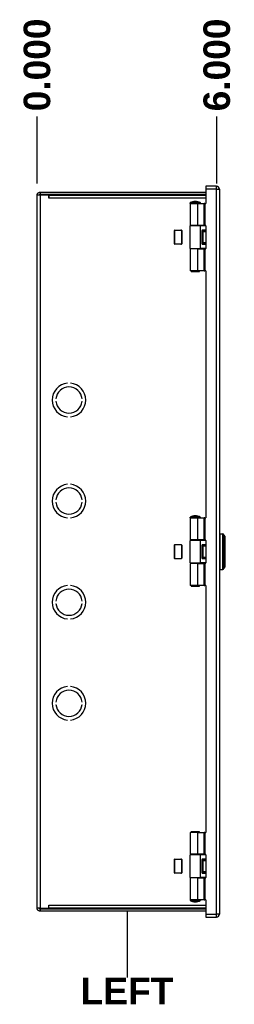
# Model space of a CAD drawing. Header units: inches. Extents: x 0 to 140, y -11 to 91.
# Tile 3 of 13: x 41 to 49, y 31 to 68. Entities that reach past the tile are written whole.
import ezdxf

# ---------------------------------------------------------------- set-up
doc = ezdxf.new("R2010")
doc.units = ezdxf.units.IN
doc.header["$LTSCALE"] = 8.43274
doc.header["$MEASUREMENT"] = 0
doc.layers.get('0').update_dxf_attribs({"lineweight": 25})
for name, color, linetype, lineweight in [('Dimensions(ANSI)', 7, 'Continuous', 25), ('Sketch Geometry(ANSI)', 7, 'Continuous', 25), ('Symbols(ANSI)', 7, 'Continuous', 25), ('Visible Edges(ANSI)', 7, 'Continuous', 25), ('Visible Tangent Edges(ANSI)', 7, 'Continuous', 25)]:
    doc.layers.add(name, color=color, linetype=linetype, lineweight=lineweight)
doc.styles.add('Dimension-ANSI', font='arialbd.ttf')
doc.dimstyles.new('INCH-ANSI-VERTICAL', dxfattribs={"dimscale": 8.43274, "dimtxt": 0.12, "dimasz": 0.098425, "dimexe": 0.04, "dimexo": 0.04, "dimgap": 0.031496, "dimtad": 0, "dimtih": 1, "dimtoh": 1, "dimdec": 3, "dimrnd": 1e-08, "dimzin": 0, "dimdsep": 46, "dimtxsty": 'Dimension-ANSI', "dimcen": 0.09, "dimdle": 0.312, "dimclrd": 179, "dimclre": 179, "dimclrt": 7, "dimadec": 1, "dimazin": 0, "dimtfac": 1, "dimtdec": 3, "dimtofl": 0, "dimtmove": 0, "dimatfit": 3, "dimfxl": 1, "dimtolj": 1, "dimtzin": 4, "dimlwd": 25, "dimlwe": 25, "dimarcsym": 0})

# ---------------------------------------------------------------- blocks, each defined once
blk = doc.blocks.new('*D18')
at = {"layer": 'Defpoints', "color": 0, "linetype": 'Continuous', "transparency": 16777216}
for p in [(41.844, 64.644), (41.844, 61.759), (41.844, 61.759)]:
    blk.add_point(p, dxfattribs=at)
at = {"layer": 'Dimensions(ANSI)', "color": 179, "linetype": 'Continuous', "lineweight": 25, "true_color": 0x262658, "transparency": 16777216}
blk.add_line((41.844, 62.097), (41.844, 64.644), dxfattribs=at)
at = {"layer": 'Dimensions(ANSI)', "color": 7, "linetype": 'Continuous', "lineweight": 25, "transparency": 16777216, "insert": (41.844, 66.614), "char_height": 1.0119, "attachment_point": 5, "rotation": 90, "style": 'Dimension-ANSI'}
blk.add_mtext('\\A1;0.000', dxfattribs=at)
blk = doc.blocks.new('*D19')
at = {"layer": 'Defpoints', "color": 0, "linetype": 'Continuous', "transparency": 16777216}
for p in [(48.695, 64.644), (41.844, 61.759), (48.695, 61.759)]:
    blk.add_point(p, dxfattribs=at)
at = {"layer": 'Dimensions(ANSI)', "color": 179, "linetype": 'Continuous', "lineweight": 25, "true_color": 0x262658, "transparency": 16777216}
blk.add_line((48.695, 62.097), (48.695, 64.644), dxfattribs=at)
at = {"layer": 'Dimensions(ANSI)', "color": 7, "linetype": 'Continuous', "lineweight": 25, "transparency": 16777216, "insert": (48.695, 66.613), "char_height": 1.0119, "attachment_point": 5, "rotation": 90, "style": 'Dimension-ANSI'}
blk.add_mtext('\\A1;6.000', dxfattribs=at)
blk = doc.blocks.new('LEFT')
at = {"layer": 'Sketch Geometry(ANSI)'}
blk.add_line((0, 0.15), (0, -0.15), dxfattribs=at)
at = {"layer": 'Symbols(ANSI)', "color": 7, "insert": (0, -0.2119), "char_height": 0.12, "attachment_point": 5, "style": 'Dimension-ANSI'}
blk.add_mtext('\\fArial|b1|i0;LEFT', dxfattribs=at)

msp = doc.modelspace()

# ---------------------------------------------------------------- linework, layer by layer
at = {"layer": 'Visible Edges(ANSI)'}
for p, q in [((48.6775, 61.9877), (48.2766, 61.9877)), ((48.2766, 61.9877), (48.2766, 61.8746)), ((41.9569, 61.6463), (41.8439, 61.6463)), ((41.8439, 34.466), (41.8439, 61.6463)), ((41.9569, 61.7593), (48.2766, 61.7593)), ((41.9569, 61.7593), (41.9569, 61.6817)), ((41.9569, 61.6817), (48.2766, 61.6817)), ((42.2919, 61.6463), (41.9569, 61.6463)), ((42.2919, 61.533), (42.2919, 61.6463)), ((42.2921, 61.6463), (48.2766, 61.6463)), ((42.2921, 61.6463), (42.2921, 61.5332)), ((48.2766, 61.8746), (48.2766, 61.3311)), ((48.7905, 61.8746), (48.7905, 34.2376)), ((42.2921, 61.533), (42.2919, 61.533)), ((42.2921, 61.5332), (42.2921, 61.533)), ((47.6754, 61.3356), (47.6754, 61.3585)), ((47.9531, 61.3311), (47.6764, 61.3311)), ((47.6764, 61.3311), (47.6764, 60.4971)), ((47.9531, 61.3311), (48.2163, 61.3311)), ((48.0665, 61.3356), (48.0665, 61.3585)), ((48.2312, 61.3311), (48.2163, 61.3311)), ((48.2312, 61.3311), (48.2766, 61.3311)), ((48.069, 60.4746), (47.6729, 60.4746)), ((47.6729, 59.6182), (47.6729, 60.4746)), ((47.9531, 60.4971), (47.6764, 60.4971)), ((47.7698, 60.4971), (47.7698, 60.4746)), ((48.2163, 60.4971), (47.9531, 60.4971)), ((47.9721, 60.4971), (47.9721, 60.4746)), ((48.2766, 60.4746), (48.069, 60.4746)), ((48.069, 59.6182), (48.069, 60.4746)), ((48.2163, 60.4971), (48.2312, 60.4971)), ((48.2542, 60.4971), (48.2312, 60.4971)), ((48.2766, 60.4746), (48.2766, 59.6182)), ((47.077, 59.7946), (47.077, 60.2982)), ((47.0921, 60.3159), (47.323, 60.3159)), ((47.095, 60.3162), (47.3377, 60.3162)), ((47.3262, 60.3159), (47.323, 60.3159)), ((47.3454, 60.2935), (47.3454, 59.7994)), ((47.3529, 60.2927), (47.3529, 59.8002)), ((47.3539, 60.2847), (47.3539, 59.8081)), ((47.3557, 60.2982), (47.3557, 59.7946)), ((47.323, 59.7769), (47.0921, 59.7769)), ((47.3377, 59.7767), (47.095, 59.7767)), ((47.323, 59.7769), (47.3262, 59.7769)), ((47.6729, 59.6182), (48.069, 59.6182)), ((47.9531, 59.5957), (47.6764, 59.5957)), ((47.6764, 59.5957), (47.6764, 58.7617)), ((47.7698, 59.6182), (47.7698, 59.5957)), ((47.9531, 59.5957), (48.2163, 59.5957)), ((47.9721, 59.6182), (47.9721, 59.5957)), ((48.2766, 59.6182), (48.069, 59.6182)), ((48.2312, 59.5957), (48.2163, 59.5957)), ((48.2312, 59.5957), (48.2542, 59.5957)), ((47.9531, 58.7617), (47.6764, 58.7617)), ((47.7518, 58.7617), (47.7136, 58.7235)), ((48.0283, 58.7235), (47.7136, 58.7235)), ((48.2163, 58.7617), (47.9531, 58.7617)), ((47.9901, 58.7617), (48.0283, 58.7235)), ((48.2163, 58.7617), (48.2312, 58.7617)), ((48.2766, 58.7617), (48.2312, 58.7617)), ((48.2766, 58.7617), (48.2766, 49.3408)), ((43.0007, 54.4764), (43.0007, 54.4763)), ((43.1148, 54.4763), (43.1148, 54.4764)), ((42.5604, 53.8823), (42.5602, 53.8823)), ((42.5602, 53.7909), (42.5604, 53.7909)), ((43.5553, 53.8823), (43.5551, 53.8823)), ((43.5551, 53.7909), (43.5553, 53.7909)), ((43.0007, 53.1969), (43.0007, 53.1968)), ((43.1148, 53.1968), (43.1148, 53.1969)), ((43.0007, 50.6235), (43.0007, 50.6234)), ((43.1148, 50.6234), (43.1148, 50.6235)), ((42.5604, 50.0294), (42.5602, 50.0294)), ((42.5602, 49.938), (42.5604, 49.938)), ((43.5553, 50.0294), (43.5551, 50.0294)), ((43.5551, 49.938), (43.5553, 49.938)), ((43.0007, 49.344), (43.0007, 49.3439)), ((43.1148, 49.3439), (43.1148, 49.344)), ((47.6754, 49.3453), (47.6754, 49.3682)), ((47.9531, 49.3408), (47.6764, 49.3408)), ((47.6764, 49.3408), (47.6764, 48.5068)), ((47.9531, 49.3408), (48.2163, 49.3408)), ((48.0665, 49.3453), (48.0665, 49.3682)), ((48.2312, 49.3408), (48.2163, 49.3408)), ((48.2312, 49.3408), (48.2766, 49.3408)), ((48.069, 48.4843), (47.6729, 48.4843)), ((47.6729, 47.6279), (47.6729, 48.4843)), ((47.9531, 48.5068), (47.6764, 48.5068)), ((47.7698, 48.5068), (47.7698, 48.4843)), ((48.2163, 48.5068), (47.9531, 48.5068)), ((47.9721, 48.5068), (47.9721, 48.4843)), ((48.2766, 48.4843), (48.069, 48.4843)), ((48.069, 47.6279), (48.069, 48.4843)), ((48.2163, 48.5068), (48.2312, 48.5068)), ((48.2542, 48.5068), (48.2312, 48.5068)), ((48.2766, 48.4843), (48.2766, 47.6279)), ((48.813, 48.7305), (48.9164, 48.7305)), ((48.9973, 48.6415), (48.9973, 47.4707)), ((47.077, 47.8043), (47.077, 48.3079)), ((47.0921, 48.3256), (47.323, 48.3256)), ((47.095, 48.3259), (47.3377, 48.3259)), ((47.3262, 48.3256), (47.323, 48.3256)), ((47.3454, 48.3031), (47.3454, 47.8091)), ((47.3529, 48.3024), (47.3529, 47.8099)), ((47.3539, 48.2944), (47.3539, 47.8178)), ((47.3557, 48.3079), (47.3557, 47.8043)), ((47.323, 47.7866), (47.0921, 47.7866)), ((47.3377, 47.7864), (47.095, 47.7864)), ((47.323, 47.7866), (47.3262, 47.7866)), ((47.6729, 47.6279), (48.069, 47.6279)), ((47.9531, 47.6054), (47.6764, 47.6054)), ((47.6764, 47.6054), (47.6764, 46.7714)), ((47.7698, 47.6279), (47.7698, 47.6054)), ((47.9531, 47.6054), (48.2163, 47.6054)), ((47.9721, 47.6279), (47.9721, 47.6054)), ((48.2766, 47.6279), (48.069, 47.6279)), ((48.2312, 47.6054), (48.2163, 47.6054)), ((48.2312, 47.6054), (48.2542, 47.6054)), ((48.813, 47.3817), (48.9164, 47.3817)), ((43.0007, 46.7683), (43.0007, 46.7682)), ((43.1148, 46.7682), (43.1148, 46.7683)), ((47.9531, 46.7714), (47.6764, 46.7714)), ((47.7518, 46.7714), (47.7136, 46.7332)), ((48.0283, 46.7332), (47.7136, 46.7332)), ((48.2163, 46.7714), (47.9531, 46.7714)), ((47.9901, 46.7714), (48.0283, 46.7332)), ((48.2163, 46.7714), (48.2312, 46.7714)), ((48.2766, 46.7714), (48.2312, 46.7714)), ((48.2766, 46.7714), (48.2766, 37.3505)), ((42.5604, 46.1742), (42.5602, 46.1742)), ((43.5553, 46.1742), (43.5551, 46.1742)), ((42.5602, 46.0828), (42.5604, 46.0828)), ((43.5551, 46.0828), (43.5553, 46.0828)), ((43.0007, 45.4888), (43.0007, 45.4887)), ((43.1148, 45.4887), (43.1148, 45.4888)), ((43.0007, 42.9154), (43.0007, 42.9153)), ((43.1148, 42.9153), (43.1148, 42.9154)), ((42.5604, 42.3213), (42.5602, 42.3213)), ((42.5602, 42.23), (42.5604, 42.23)), ((43.5553, 42.3213), (43.5551, 42.3213)), ((43.5551, 42.23), (43.5553, 42.23)), ((43.0007, 41.636), (43.0007, 41.6358)), ((43.1148, 41.6358), (43.1148, 41.636)), ((47.9531, 37.3505), (47.6764, 37.3505)), ((47.6764, 37.3505), (47.6764, 36.5165)), ((47.7136, 37.3887), (48.0283, 37.3887)), ((47.7518, 37.3505), (47.7136, 37.3887)), ((47.9531, 37.3505), (48.2163, 37.3505)), ((47.9901, 37.3505), (48.0283, 37.3887)), ((48.2312, 37.3505), (48.2163, 37.3505)), ((48.2312, 37.3505), (48.2766, 37.3505)), ((48.069, 36.494), (47.6729, 36.494)), ((47.6729, 35.6376), (47.6729, 36.494)), ((47.9531, 36.5165), (47.6764, 36.5165)), ((47.7698, 36.494), (47.7698, 36.5165)), ((48.2163, 36.5165), (47.9531, 36.5165)), ((47.9721, 36.494), (47.9721, 36.5165)), ((48.2766, 36.494), (48.069, 36.494)), ((48.069, 35.6376), (48.069, 36.494)), ((48.2163, 36.5165), (48.2312, 36.5165)), ((48.2542, 36.5165), (48.2312, 36.5165)), ((48.2766, 36.494), (48.2766, 35.6376)), ((47.077, 35.814), (47.077, 36.3176)), ((47.0921, 36.3353), (47.323, 36.3353)), ((47.095, 36.3356), (47.3377, 36.3356)), ((47.3262, 36.3353), (47.323, 36.3353)), ((47.3454, 36.3128), (47.3454, 35.8188)), ((47.3529, 36.3121), (47.3529, 35.8196)), ((47.3539, 36.3041), (47.3539, 35.8275)), ((47.3557, 36.3176), (47.3557, 35.814)), ((47.323, 35.7963), (47.0921, 35.7963)), ((47.3377, 35.7961), (47.095, 35.7961)), ((47.323, 35.7963), (47.3262, 35.7963)), ((47.6729, 35.6376), (48.069, 35.6376)), ((47.9531, 35.6151), (47.6764, 35.6151)), ((47.6764, 35.6151), (47.6764, 34.7811)), ((47.7698, 35.6151), (47.7698, 35.6376)), ((47.9531, 35.6151), (48.2163, 35.6151)), ((47.9721, 35.6151), (47.9721, 35.6376)), ((48.2766, 35.6376), (48.069, 35.6376)), ((48.2312, 35.6151), (48.2163, 35.6151)), ((48.2312, 35.6151), (48.2542, 35.6151)), ((42.2919, 34.466), (42.2919, 34.5792)), ((42.2919, 34.5792), (42.2921, 34.5792)), ((42.2921, 34.5792), (42.2921, 34.579)), ((42.2921, 34.466), (42.2921, 34.579)), ((47.6754, 34.7766), (47.6754, 34.7537)), ((47.9531, 34.7811), (47.6764, 34.7811)), ((48.2163, 34.7811), (47.9531, 34.7811)), ((48.0665, 34.7766), (48.0665, 34.7537)), ((48.2163, 34.7811), (48.2312, 34.7811)), ((48.2766, 34.7811), (48.2312, 34.7811)), ((48.2766, 34.7811), (48.2766, 34.2376)), ((41.9569, 34.466), (41.8439, 34.466)), ((41.9569, 34.466), (42.2919, 34.466)), ((48.2766, 34.4306), (41.9569, 34.4306)), ((41.9569, 34.4306), (41.9569, 34.3529)), ((48.2766, 34.3529), (41.9569, 34.3529)), ((48.2766, 34.466), (42.2921, 34.466)), ((48.2766, 34.2376), (48.2766, 34.1245)), ((48.2766, 34.1245), (48.6775, 34.1245))]:
    msp.add_line(p, q, dxfattribs=at)
at = {"layer": 'Visible Edges(ANSI)', "flags": 128}
for points in [[(41.8439, 61.6463), (41.8441, 61.6537), (41.8448, 61.6611), (41.8461, 61.6684), (41.8477, 61.6756), (41.8499, 61.6827), (41.8525, 61.6896), (41.8556, 61.6963), (41.859, 61.7028), (41.8629, 61.7091), (41.8672, 61.7151), (41.872, 61.7208), (41.877, 61.7262), (41.8824, 61.7313), (41.8881, 61.736), (41.8941, 61.7403), (41.9004, 61.7442), (41.9069, 61.7476), (41.9137, 61.7507), (41.9206, 61.7533), (41.9277, 61.7555), (41.9349, 61.7571), (41.9422, 61.7583), (41.9495, 61.7591), (41.9569, 61.7593)], [(41.9569, 61.6817), (41.9546, 61.6816), (41.9523, 61.6814), (41.95, 61.681), (41.9477, 61.6804), (41.9455, 61.6798), (41.9433, 61.679), (41.9412, 61.678), (41.9392, 61.6769), (41.9372, 61.6757), (41.9353, 61.6743), (41.9336, 61.6729), (41.9319, 61.6713), (41.9303, 61.6696), (41.9288, 61.6678), (41.9275, 61.6659), (41.9263, 61.6639), (41.9252, 61.6619), (41.9242, 61.6598), (41.9234, 61.6576), (41.9227, 61.6554), (41.9222, 61.6532), (41.9218, 61.6509), (41.9216, 61.6486), (41.9215, 61.6463)], [(41.9569, 34.3529), (41.9495, 34.3531), (41.9421, 34.3539), (41.9348, 34.3551), (41.9276, 34.3568), (41.9205, 34.3589), (41.9136, 34.3615), (41.9069, 34.3646), (41.9004, 34.3681), (41.8941, 34.372), (41.8881, 34.3763), (41.8824, 34.381), (41.877, 34.3861), (41.8719, 34.3914), (41.8672, 34.3971), (41.8629, 34.4031), (41.859, 34.4094), (41.8555, 34.4159), (41.8525, 34.4227), (41.8499, 34.4296), (41.8477, 34.4367), (41.846, 34.4439), (41.8448, 34.4512), (41.8441, 34.4585), (41.8439, 34.466)], [(41.9215, 34.466), (41.9216, 34.4636), (41.9218, 34.4613), (41.9222, 34.459), (41.9227, 34.4568), (41.9234, 34.4545), (41.9242, 34.4524), (41.9252, 34.4503), (41.9263, 34.4482), (41.9275, 34.4463), (41.9289, 34.4444), (41.9303, 34.4426), (41.9319, 34.4409), (41.9336, 34.4393), (41.9354, 34.4379), (41.9373, 34.4365), (41.9393, 34.4353), (41.9413, 34.4342), (41.9434, 34.4332), (41.9456, 34.4324), (41.9478, 34.4318), (41.95, 34.4312), (41.9523, 34.4309), (41.9546, 34.4306), (41.9569, 34.4306)]]:
    msp.add_lwpolyline(points, dxfattribs=at)
at = {"layer": 'Visible Edges(ANSI)'}
for centre, radius, start, end in [((48.6775, 61.8746), 0.1131, 0, 90), ((47.6799, 61.3585), 0.0045, 118.37247, 180), ((47.6799, 61.3356), 0.0045, 180, 270), ((47.8739, 60.9992), 0.4128, 90.41177, 118.37247), ((47.868, 60.9992), 0.4128, 61.62753, 89.58823), ((48.062, 61.3356), 0.0045, 270, 0), ((48.062, 61.3585), 0.0045, 0, 61.62753), ((48.2542, 60.4746), 0.0225, 0, 90), ((47.095, 60.2982), 0.018, 90, 180), ((47.3224, 60.2847), 0.0315, 81.82803, 90), ((47.3224, 60.2847), 0.0315, 0, 66.45577), ((47.3377, 60.2982), 0.018, 0, 90), ((47.095, 59.7946), 0.018, 180, 270), ((47.3224, 59.8081), 0.0315, 270, 278.17197), ((47.3224, 59.8081), 0.0315, 293.54423, 0), ((47.3377, 59.7946), 0.018, 270, 0), ((48.2542, 59.6182), 0.0225, 270, 0), ((43.0578, 53.8366), 0.6423, 95.09464, 264.90031), ((43.0578, 53.8366), 0.6422, 95.09464, 264.90031), ((43.0578, 53.8366), 0.6423, 275.09969, 84.90536), ((43.0578, 53.8366), 0.6422, 275.09969, 84.90536), ((43.0578, 53.8366), 0.4996, 5.2458, 174.7542), ((43.0578, 53.8366), 0.4995, 5.247, 174.753), ((43.0578, 53.8366), 0.4996, 185.2458, 354.7542), ((43.0578, 53.8366), 0.4995, 185.247, 354.753), ((43.0578, 49.9837), 0.6423, 95.09464, 264.90031), ((43.0578, 49.9837), 0.6422, 95.09464, 264.90031), ((43.0578, 49.9837), 0.4996, 5.2458, 174.7542), ((43.0578, 49.9837), 0.4995, 5.247, 174.753), ((43.0578, 49.9837), 0.6423, 275.09969, 84.90536), ((43.0578, 49.9837), 0.6422, 275.09969, 84.90536), ((43.0578, 49.9837), 0.4996, 185.2458, 354.7542), ((43.0578, 49.9837), 0.4995, 185.247, 354.753), ((47.6799, 49.3682), 0.0045, 118.37247, 180), ((47.6799, 49.3453), 0.0045, 180, 270), ((47.8739, 49.0089), 0.4128, 90.41177, 118.37247), ((47.868, 49.0089), 0.4128, 61.62753, 89.58823), ((48.062, 49.3453), 0.0045, 270, 0), ((48.062, 49.3682), 0.0045, 0, 61.62753), ((48.2542, 48.4843), 0.0225, 0, 90), ((48.813, 48.708), 0.0225, 90, 180), ((48.9164, 48.6855), 0.045, 14.29354, 90), ((48.9817, 48.7022), 0.0225, 194.29354, 244.1695), ((48.9524, 48.6415), 0.045, 0, 64.1695), ((47.095, 48.3079), 0.018, 90, 180), ((47.3224, 48.2944), 0.0315, 81.82803, 90), ((47.3224, 48.2944), 0.0315, 0, 66.45577), ((47.3377, 48.3079), 0.018, 0, 90), ((47.095, 47.8043), 0.018, 180, 270), ((47.3224, 47.8178), 0.0315, 270, 278.17197), ((47.3224, 47.8178), 0.0315, 293.54423, 0), ((47.3377, 47.8043), 0.018, 270, 0), ((48.2542, 47.6279), 0.0225, 270, 0), ((48.813, 47.4042), 0.0225, 180, 270), ((48.9164, 47.4267), 0.045, 270, 345.70646), ((48.9817, 47.41), 0.0225, 115.8305, 165.70646), ((48.9524, 47.4707), 0.045, 295.8305, 0), ((43.0578, 46.1285), 0.6423, 95.09464, 264.90031), ((43.0578, 46.1285), 0.6422, 95.09464, 264.90031), ((43.0578, 46.1285), 0.4996, 5.2458, 174.7542), ((43.0578, 46.1285), 0.4995, 5.247, 174.753), ((43.0578, 46.1285), 0.6423, 275.09969, 84.90536), ((43.0578, 46.1285), 0.6422, 275.09969, 84.90536), ((43.0578, 46.1285), 0.4996, 185.2458, 354.7542), ((43.0578, 46.1285), 0.4995, 185.247, 354.753), ((43.0578, 42.2756), 0.6423, 95.09464, 264.90031), ((43.0578, 42.2756), 0.6422, 95.09464, 264.90031), ((43.0578, 42.2756), 0.6423, 275.09969, 84.90536), ((43.0578, 42.2756), 0.6422, 275.09969, 84.90536), ((43.0578, 42.2756), 0.4996, 5.2458, 174.7542), ((43.0578, 42.2756), 0.4995, 5.247, 174.753), ((43.0578, 42.2756), 0.4996, 185.2458, 354.7542), ((43.0578, 42.2756), 0.4995, 185.247, 354.753), ((48.2542, 36.494), 0.0225, 0, 90), ((47.095, 36.3176), 0.018, 90, 180), ((47.3224, 36.3041), 0.0315, 81.82803, 90), ((47.3224, 36.3041), 0.0315, 0, 66.45577), ((47.3377, 36.3176), 0.018, 0, 90), ((47.095, 35.814), 0.018, 180, 270), ((47.3224, 35.8275), 0.0315, 270, 278.17197), ((47.3224, 35.8275), 0.0315, 293.54423, 0), ((47.3377, 35.814), 0.018, 270, 0), ((48.2542, 35.6376), 0.0225, 270, 0), ((47.6799, 34.7766), 0.0045, 90, 180), ((47.6799, 34.7537), 0.0045, 180, 241.62753), ((47.8739, 35.113), 0.4128, 241.62753, 269.58823), ((47.868, 35.113), 0.4128, 270.41177, 298.37247), ((48.062, 34.7766), 0.0045, 0, 90), ((48.062, 34.7537), 0.0045, 298.37247, 0), ((48.6775, 34.2376), 0.1131, 270, 0)]:
    msp.add_arc(centre, radius, start, end, dxfattribs=at)
for centre, major_axis, start_param, end_param in [((47.323, 60.2935), (0, 0.0225), 4.712389, 6.2831853), ((47.323, 59.7994), (0, -0.0225), 0, 1.5707963), ((47.323, 48.3031), (0, 0.0225), 4.712389, 6.2831853), ((47.323, 47.8091), (0, -0.0225), 0, 1.5707963), ((47.323, 36.3128), (0, 0.0225), 4.712389, 6.2831853), ((47.323, 35.8188), (0, -0.0225), 0, 1.5707963)]:
    msp.add_ellipse(centre, major_axis=major_axis, ratio=0.9961947, start_param=start_param, end_param=end_param, dxfattribs=at)
at = {"layer": 'Visible Tangent Edges(ANSI)'}
for p, q in [((48.6775, 61.8746), (48.6775, 61.9877)), ((41.9569, 61.6463), (41.9569, 34.466)), ((48.6775, 61.8746), (48.2766, 61.8746)), ((48.6775, 61.8746), (48.7905, 61.8746)), ((48.6775, 34.2376), (48.6775, 61.8746)), ((48.2766, 61.5332), (42.2921, 61.5332)), ((48.0665, 61.3585), (47.6754, 61.3585)), ((47.6754, 61.3356), (48.0665, 61.3356)), ((47.6777, 61.3624), (48.0641, 61.3624)), ((47.9531, 61.3311), (47.9531, 60.4971)), ((48.2163, 60.4971), (48.2163, 61.3311)), ((48.2312, 61.3311), (48.2312, 60.4971)), ((47.0789, 59.7866), (47.0789, 60.3062)), ((47.082, 60.3106), (47.082, 59.7822)), ((47.3454, 60.2935), (47.3527, 60.2935)), ((48.1254, 60.2857), (48.144, 60.2857)), ((48.1254, 60.2857), (48.1254, 59.8071)), ((48.144, 59.8071), (48.144, 60.2857)), ((48.2766, 60.3127), (48.1524, 60.3127)), ((48.153, 60.2947), (48.2766, 60.2947)), ((48.1718, 59.825), (48.1718, 60.2678)), ((48.1718, 60.2678), (48.2766, 60.2678)), ((47.3527, 59.7994), (47.3454, 59.7994)), ((48.1254, 59.8071), (48.144, 59.8071)), ((48.1524, 59.7801), (48.2766, 59.7801)), ((48.2766, 59.7981), (48.153, 59.7981)), ((48.2766, 59.825), (48.1718, 59.825)), ((47.9531, 59.5957), (47.9531, 58.7617)), ((48.2163, 58.7617), (48.2163, 59.5957)), ((48.2312, 59.5957), (48.2312, 58.7617)), ((48.0665, 49.3682), (47.6754, 49.3682)), ((47.6754, 49.3453), (48.0665, 49.3453)), ((47.6777, 49.3721), (48.0641, 49.3721)), ((47.9531, 49.3408), (47.9531, 48.5068)), ((48.2163, 48.5068), (48.2163, 49.3408)), ((48.2312, 49.3408), (48.2312, 48.5068)), ((48.813, 48.7305), (48.813, 47.3817)), ((48.9164, 47.3817), (48.9164, 48.7305)), ((48.96, 47.4156), (48.96, 48.6966)), ((48.9719, 48.6819), (48.9719, 47.4303)), ((47.0789, 47.7963), (47.0789, 48.3159)), ((47.082, 48.3203), (47.082, 47.7919)), ((47.3454, 48.3031), (47.3527, 48.3031)), ((48.1254, 48.2954), (48.144, 48.2954)), ((48.1254, 48.2954), (48.1254, 47.8168)), ((48.144, 47.8168), (48.144, 48.2954)), ((48.2766, 48.3224), (48.1524, 48.3224)), ((48.153, 48.3044), (48.2766, 48.3044)), ((48.1718, 47.8347), (48.1718, 48.2775)), ((48.1718, 48.2775), (48.2766, 48.2775)), ((47.3527, 47.8091), (47.3454, 47.8091)), ((48.1254, 47.8168), (48.144, 47.8168)), ((48.1524, 47.7898), (48.2766, 47.7898)), ((48.2766, 47.8078), (48.153, 47.8078)), ((48.2766, 47.8347), (48.1718, 47.8347)), ((47.9531, 47.6054), (47.9531, 46.7714)), ((48.2163, 46.7714), (48.2163, 47.6054)), ((48.2312, 47.6054), (48.2312, 46.7714)), ((47.9531, 37.3505), (47.9531, 36.5165)), ((48.2163, 36.5165), (48.2163, 37.3505)), ((48.2312, 37.3505), (48.2312, 36.5165)), ((47.0789, 35.806), (47.0789, 36.3256)), ((47.082, 36.33), (47.082, 35.8016)), ((47.3454, 36.3128), (47.3527, 36.3128)), ((48.1254, 36.3051), (48.144, 36.3051)), ((48.1254, 36.3051), (48.1254, 35.8265)), ((48.144, 35.8265), (48.144, 36.3051)), ((48.2766, 36.3321), (48.1524, 36.3321)), ((48.153, 36.3141), (48.2766, 36.3141)), ((48.1718, 35.8444), (48.1718, 36.2872)), ((48.1718, 36.2872), (48.2766, 36.2872)), ((47.3527, 35.8188), (47.3454, 35.8188)), ((48.1254, 35.8265), (48.144, 35.8265)), ((48.1524, 35.7995), (48.2766, 35.7995)), ((48.2766, 35.8175), (48.153, 35.8175)), ((48.2766, 35.8444), (48.1718, 35.8444)), ((47.9531, 35.6151), (47.9531, 34.7811)), ((48.2163, 34.7811), (48.2163, 35.6151)), ((48.2312, 35.6151), (48.2312, 34.7811)), ((42.2921, 34.579), (48.2766, 34.579)), ((48.0665, 34.7766), (47.6754, 34.7766)), ((47.6754, 34.7537), (48.0665, 34.7537)), ((48.0641, 34.7498), (47.6777, 34.7498)), ((48.2766, 34.2376), (48.6775, 34.2376)), ((48.7905, 34.2376), (48.6775, 34.2376)), ((48.6775, 34.1245), (48.6775, 34.2376))]:
    msp.add_line(p, q, dxfattribs=at)
at = {"layer": 'Visible Tangent Edges(ANSI)', "flags": 128}
for points in [[(48.1524, 60.3127), (48.1506, 60.3126), (48.1489, 60.3125), (48.1471, 60.3122), (48.1454, 60.3118), (48.1437, 60.3112), (48.1421, 60.3106), (48.1404, 60.3099), (48.1389, 60.3091), (48.1374, 60.3081), (48.136, 60.3071), (48.1346, 60.306), (48.1333, 60.3048), (48.1321, 60.3035), (48.131, 60.3021), (48.13, 60.3007), (48.1291, 60.2992), (48.1282, 60.2977), (48.1275, 60.2961), (48.1269, 60.2944), (48.1264, 60.2927), (48.126, 60.291), (48.1257, 60.2892), (48.1255, 60.2875), (48.1254, 60.2857)], [(48.144, 60.2857), (48.144, 60.2863), (48.1441, 60.2869), (48.1442, 60.2875), (48.1443, 60.2881), (48.1445, 60.2886), (48.1447, 60.2892), (48.1449, 60.2897), (48.1452, 60.2902), (48.1455, 60.2907), (48.1458, 60.2912), (48.1462, 60.2917), (48.1466, 60.2921), (48.147, 60.2925), (48.1475, 60.2929), (48.148, 60.2932), (48.1485, 60.2935), (48.149, 60.2938), (48.1495, 60.294), (48.1501, 60.2942), (48.1506, 60.2944), (48.1512, 60.2945), (48.1518, 60.2946), (48.1524, 60.2947), (48.153, 60.2947)], [(48.1254, 59.8071), (48.1255, 59.8053), (48.1257, 59.8036), (48.126, 59.8018), (48.1264, 59.8001), (48.1269, 59.7984), (48.1275, 59.7968), (48.1282, 59.7952), (48.1291, 59.7936), (48.13, 59.7921), (48.131, 59.7907), (48.1321, 59.7893), (48.1333, 59.788), (48.1346, 59.7868), (48.136, 59.7857), (48.1374, 59.7847), (48.1389, 59.7838), (48.1405, 59.7829), (48.1421, 59.7822), (48.1437, 59.7816), (48.1454, 59.7811), (48.1471, 59.7807), (48.1489, 59.7804), (48.1506, 59.7802), (48.1524, 59.7801)], [(48.153, 59.7981), (48.1524, 59.7981), (48.1518, 59.7982), (48.1512, 59.7983), (48.1506, 59.7984), (48.1501, 59.7986), (48.1495, 59.7988), (48.149, 59.799), (48.1485, 59.7993), (48.148, 59.7996), (48.1475, 59.8), (48.147, 59.8003), (48.1466, 59.8007), (48.1462, 59.8012), (48.1458, 59.8016), (48.1455, 59.8021), (48.1452, 59.8026), (48.1449, 59.8031), (48.1447, 59.8036), (48.1445, 59.8042), (48.1443, 59.8048), (48.1442, 59.8053), (48.1441, 59.8059), (48.144, 59.8065), (48.144, 59.8071)], [(48.1524, 48.3224), (48.1506, 48.3223), (48.1489, 48.3221), (48.1471, 48.3219), (48.1454, 48.3215), (48.1437, 48.3209), (48.1421, 48.3203), (48.1404, 48.3196), (48.1389, 48.3188), (48.1374, 48.3178), (48.136, 48.3168), (48.1346, 48.3157), (48.1333, 48.3145), (48.1321, 48.3132), (48.131, 48.3118), (48.13, 48.3104), (48.1291, 48.3089), (48.1282, 48.3074), (48.1275, 48.3058), (48.1269, 48.3041), (48.1264, 48.3024), (48.126, 48.3007), (48.1257, 48.2989), (48.1255, 48.2972), (48.1254, 48.2954)], [(48.144, 48.2954), (48.144, 48.296), (48.1441, 48.2966), (48.1442, 48.2972), (48.1443, 48.2978), (48.1445, 48.2983), (48.1447, 48.2989), (48.1449, 48.2994), (48.1452, 48.2999), (48.1455, 48.3004), (48.1458, 48.3009), (48.1462, 48.3014), (48.1466, 48.3018), (48.147, 48.3022), (48.1475, 48.3026), (48.148, 48.3029), (48.1485, 48.3032), (48.149, 48.3035), (48.1495, 48.3037), (48.1501, 48.3039), (48.1506, 48.3041), (48.1512, 48.3042), (48.1518, 48.3043), (48.1524, 48.3044), (48.153, 48.3044)], [(48.1254, 47.8168), (48.1255, 47.815), (48.1257, 47.8133), (48.126, 47.8115), (48.1264, 47.8098), (48.1269, 47.8081), (48.1275, 47.8065), (48.1282, 47.8049), (48.1291, 47.8033), (48.13, 47.8018), (48.131, 47.8004), (48.1321, 47.799), (48.1333, 47.7977), (48.1346, 47.7965), (48.136, 47.7954), (48.1374, 47.7944), (48.1389, 47.7935), (48.1405, 47.7926), (48.1421, 47.7919), (48.1437, 47.7913), (48.1454, 47.7908), (48.1471, 47.7904), (48.1489, 47.7901), (48.1506, 47.7899), (48.1524, 47.7898)], [(48.153, 47.8078), (48.1524, 47.8078), (48.1518, 47.8079), (48.1512, 47.808), (48.1506, 47.8081), (48.1501, 47.8083), (48.1495, 47.8085), (48.149, 47.8087), (48.1485, 47.809), (48.148, 47.8093), (48.1475, 47.8097), (48.147, 47.81), (48.1466, 47.8104), (48.1462, 47.8109), (48.1458, 47.8113), (48.1455, 47.8118), (48.1452, 47.8123), (48.1449, 47.8128), (48.1447, 47.8133), (48.1445, 47.8139), (48.1443, 47.8145), (48.1442, 47.815), (48.1441, 47.8156), (48.144, 47.8162), (48.144, 47.8168)], [(48.1524, 36.3321), (48.1506, 36.332), (48.1489, 36.3318), (48.1471, 36.3316), (48.1454, 36.3312), (48.1437, 36.3306), (48.1421, 36.33), (48.1404, 36.3293), (48.1389, 36.3285), (48.1374, 36.3275), (48.136, 36.3265), (48.1346, 36.3254), (48.1333, 36.3242), (48.1321, 36.3229), (48.131, 36.3215), (48.13, 36.3201), (48.1291, 36.3186), (48.1282, 36.3171), (48.1275, 36.3155), (48.1269, 36.3138), (48.1264, 36.3121), (48.126, 36.3104), (48.1257, 36.3086), (48.1255, 36.3069), (48.1254, 36.3051)], [(48.144, 36.3051), (48.144, 36.3057), (48.1441, 36.3063), (48.1442, 36.3069), (48.1443, 36.3075), (48.1445, 36.308), (48.1447, 36.3086), (48.1449, 36.3091), (48.1452, 36.3096), (48.1455, 36.3101), (48.1458, 36.3106), (48.1462, 36.3111), (48.1466, 36.3115), (48.147, 36.3119), (48.1475, 36.3123), (48.148, 36.3126), (48.1485, 36.3129), (48.149, 36.3132), (48.1495, 36.3134), (48.1501, 36.3136), (48.1506, 36.3138), (48.1512, 36.3139), (48.1518, 36.314), (48.1524, 36.3141), (48.153, 36.3141)], [(48.1254, 35.8265), (48.1255, 35.8247), (48.1257, 35.823), (48.126, 35.8212), (48.1264, 35.8195), (48.1269, 35.8178), (48.1275, 35.8162), (48.1282, 35.8146), (48.1291, 35.813), (48.13, 35.8115), (48.131, 35.8101), (48.1321, 35.8087), (48.1333, 35.8074), (48.1346, 35.8062), (48.136, 35.8051), (48.1374, 35.8041), (48.1389, 35.8032), (48.1405, 35.8023), (48.1421, 35.8016), (48.1437, 35.801), (48.1454, 35.8005), (48.1471, 35.8001), (48.1489, 35.7998), (48.1506, 35.7996), (48.1524, 35.7995)], [(48.153, 35.8175), (48.1524, 35.8175), (48.1518, 35.8176), (48.1512, 35.8177), (48.1506, 35.8178), (48.1501, 35.818), (48.1495, 35.8182), (48.149, 35.8184), (48.1485, 35.8187), (48.148, 35.819), (48.1475, 35.8194), (48.147, 35.8197), (48.1466, 35.8201), (48.1462, 35.8206), (48.1458, 35.821), (48.1455, 35.8215), (48.1452, 35.822), (48.1449, 35.8225), (48.1447, 35.823), (48.1445, 35.8236), (48.1443, 35.8242), (48.1442, 35.8247), (48.1441, 35.8253), (48.144, 35.8259), (48.144, 35.8265)]]:
    msp.add_lwpolyline(points, dxfattribs=at)
at = {"layer": 'Visible Tangent Edges(ANSI)'}
for centre, major_axis, ratio, start_param, end_param in [((48.1709, 60.2678), (-0.027, 0.018), 0.0161116, 4.6882206, 6.211499), ((48.153, 60.3127), (0, -0.018), 0.0348995, 4.712389, 6.2356674), ((48.1709, 60.2678), (-0.018, 0.027), 0.024164, 4.6962773, 6.2195557), ((48.1709, 59.825), (-0.027, -0.018), 0.0161116, 0.0716863, 1.5949647), ((48.153, 59.7801), (0, 0.018), 0.0348995, 0.0475179, 1.5707963), ((48.1709, 59.825), (-0.018, -0.027), 0.024164, 0.0636296, 1.586908), ((48.1709, 48.2775), (-0.027, 0.018), 0.0161116, 4.6882206, 6.211499), ((48.153, 48.3224), (0, -0.018), 0.0348995, 4.712389, 6.2356674), ((48.1709, 48.2775), (-0.018, 0.027), 0.024164, 4.6962773, 6.2195557), ((48.1709, 47.8347), (-0.027, -0.018), 0.0161116, 0.0716863, 1.5949647), ((48.153, 47.7898), (0, 0.018), 0.0348995, 0.0475179, 1.5707963), ((48.1709, 47.8347), (-0.018, -0.027), 0.024164, 0.0636296, 1.586908), ((48.1709, 36.2872), (-0.027, 0.018), 0.0161116, 4.6882206, 6.211499), ((48.153, 36.3321), (0, -0.018), 0.0348995, 4.712389, 6.2356674), ((48.1709, 36.2872), (-0.018, 0.027), 0.024164, 4.6962773, 6.2195557), ((48.1709, 35.8444), (-0.027, -0.018), 0.0161116, 0.0716863, 1.5949647), ((48.153, 35.7995), (0, 0.018), 0.0348995, 0.0475179, 1.5707963), ((48.1709, 35.8444), (-0.018, -0.027), 0.024164, 0.0636296, 1.586908)]:
    msp.add_ellipse(centre, major_axis=major_axis, ratio=ratio, start_param=start_param, end_param=end_param, dxfattribs=at)

# ---------------------------------------------------------------- block references
at = {"xscale": 8.432740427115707, "yscale": 8.432740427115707, "zscale": 8.432740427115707}
msp.add_blockref('LEFT', (45.2697, 33.0913), dxfattribs=at)

# ---------------------------------------------------------------- dimensions: what is measured, and where the dimension line sits
at = {"layer": 'Dimensions(ANSI)', "color": 179, "linetype": 'Continuous', "lineweight": 25, "true_color": 0x262658}
for feature_location, offset, origin, picture, middle in [((41.8438750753, 61.7593124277), (0, 2.8843679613), (41.8438750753, 61.7593124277), '*D18', (41.8438750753, 66.6135434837)), ((48.6955, 61.7593), (0, 2.8844), (41.8439, 61.7593), '*D19', (48.6955, 66.6132))]:
    dim = msp.add_ordinate_dim(feature_location=feature_location, offset=offset, dtype=1, origin=origin, dimstyle='INCH-ANSI-VERTICAL', override={"dimgap": 0.031496, "dimtad": 0, "dimdec": 3, "dimlfac": 0.875708, "dimtol": 0, "dimlim": 0, "dimtp": 0, "dimtm": 0, "dimtdec": 3}, dxfattribs=at)
    dim.commit()
    dim.dimension.update_dxf_attribs({"geometry": picture, "text_midpoint": middle})

doc.saveas('drawing.dxf')
